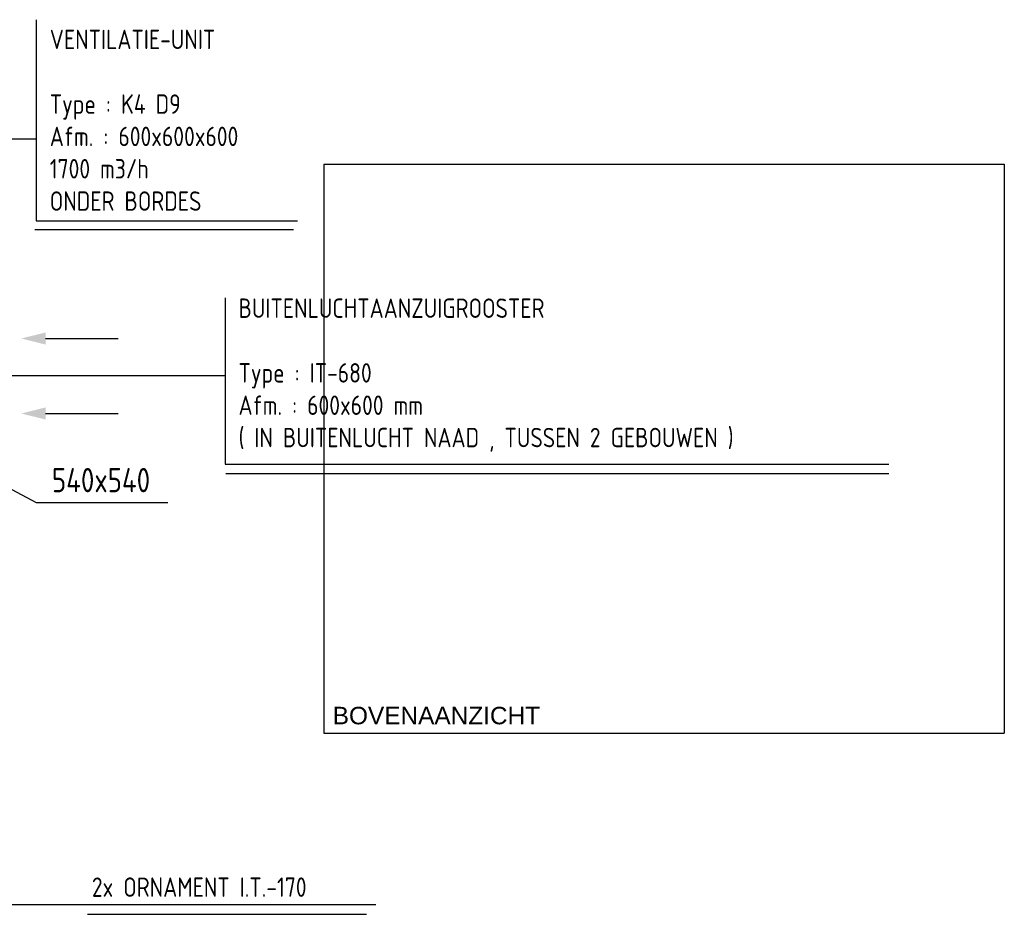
# Model space of a CAD drawing. Extents: x -132501 to 411300, y -42818 to 427495.
# Tile 108 of 256: x 42752 to 47827, y 21967 to 26578. Entities that reach past the tile are written whole.
import ezdxf

# ---------------------------------------------------------------- set-up
doc = ezdxf.new("R2010")
doc.units = 0
doc.header["$LTSCALE"] = 50
doc.layers.get('0').update_dxf_attribs({"linetype": 'CONTINUOUS'})
doc.layers.add('57LB', color=6, linetype='CONTINUOUS')
doc.layers.add('WM$5----_HULPRUIMTE', color=1, linetype='CONTINUOUS')
doc.styles.add('BURO-018', font='ARIAL.TTF', dxfattribs={"height": 63})
doc.styles.add('ISO18', font='iso', dxfattribs={"width": 0.9, "height": 100})
doc.styles.add('ISO25', font='ISO', dxfattribs={"width": 0.9, "height": 125})

# ---------------------------------------------------------------- blocks, each defined once
blk = doc.blocks.new('*U209')
at = {"ltscale": 10}
for p, q in [((0, 1753.2, -1560), (2931.4, 1753.2, -1560)), ((0, -1753.2, -1560), (0, 1753.2, -1560)), ((2931.4, -1753.2, -1560), (2931.4, 1753.2, -1560)), ((0, -1753.2, -1560), (2931.4, -1753.2, -1560))]:
    blk.add_line(p, q, dxfattribs=at)
blk = doc.blocks.new('TOEVRE')
at = {"color": 2, "linetype": 'Continuous'}
blk.add_line((0, -7.5), (0, 0), dxfattribs=at)
blk.add_solid([(0.625, -7.5), (-0.625, -7.5), (0, -10)], dxfattribs=at)

msp = doc.modelspace()

# ---------------------------------------------------------------- linework, layer by layer
at = {"layer": '57LB', "color": 1, "linetype": 'Continuous'}
for p, q in [((42836.5375, 26577.6049), (42836.5375, 25541.5509)), ((41406.1273, 25963.6866), (42836.5375, 25963.6866)), ((42836.5375, 25541.5509), (44183.3006, 25541.5509)), ((43810.9854, 25143.5218), (43810.9854, 24286.3934)), ((42337.2602, 24743.35), (43813.6639, 24743.35)), ((42023.101, 24527.0656), (42836.8906, 24088.3741)), ((43810.9854, 24286.3934), (47232.535, 24286.3934)), ((42836.8906, 24088.3741), (43515.0487, 24088.3741)), ((40618.7225, 22017.1458), (44587.2224, 22017.1458))]:
    msp.add_line(p, q, dxfattribs=at)
at = {"layer": '57LB', "color": 3, "linetype": 'Continuous'}
for p, q in [((42830.109, 25497.0873), (44164.0152, 25497.0873)), ((43814.1996, 24239.2513), (47232.535, 24239.2513)), ((43102.2473, 21966.7895), (44539.0089, 21966.7895))]:
    msp.add_line(p, q, dxfattribs=at)

# ---------------------------------------------------------------- block references
at = {"layer": '57LB', "linetype": 'Continuous', "xscale": 50, "yscale": 50, "zscale": 50, "rotation": 270}
for p in [(43260.2804, 24934.5968), (43260.2804, 24547.8176)]:
    msp.add_blockref('TOEVRE', p, dxfattribs=at)
at = {"layer": 'WM$5----_HULPRUIMTE'}
ref = msp.add_blockref('*U209', (46073.8091, 25832.4959, 1560), dxfattribs=dict(at, rotation=270))
ref.add_attrib('AANZICHT', 'BOVENAANZICHT', (44365.5912, 22946.1288), dxfattribs={"height": 90, "style": 'BURO-018'})

# ---------------------------------------------------------------- texts
at = {"layer": '57LB', "color": 2, "linetype": 'Continuous', "width": 0.9}
for s, height, style, p in [('VENTILATIE-UNIT', 100, 'ISO18', (42907.2506, 26426.0003)), ('Type : K4 D9', 100, 'ISO18', (42907.2506, 26092.6669)), ('Afm. : 600x600x600', 100, 'ISO18', (42907.2506, 25926.0003)), ('1700 m3/h', 100, 'ISO18', (42907.2506, 25759.3336)), ('ONDER BORDES', 100, 'ISO18', (42907.2506, 25592.6669)), ('BUITENLUCHTAANZUIGROOSTER', 100, 'ISO18', (43880.0914, 25040.6664)), ('Type : IT-680', 100, 'ISO18', (43880.0914, 24707.3331)), ('Afm. : 600x600 mm', 100, 'ISO18', (43880.0914, 24540.6664)), ('( IN BUITENLUCHT NAAD , TUSSEN 2 GEBOUWEN )', 100, 'ISO18', (43880.0914, 24373.9998)), ('540x540', 125, 'ISO25', (42918.2696, 24142.0914)), ('2x ORNAMENT I.T.-170', 100, 'ISO18', (43124.2112, 22056.788))]:
    msp.add_text(s, height=height, dxfattribs=dict(at, style=style)).set_placement(p)

doc.saveas('drawing.dxf')
